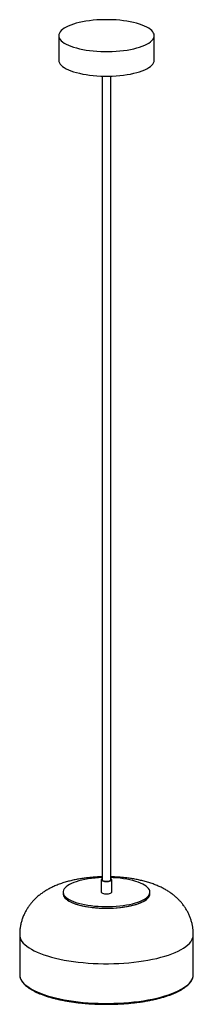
# Paper-space layout '_Dimétrica' of a CAD drawing. Header units: inches. Extents: x -3.9 to 3.9, y -3.9 to 40.7.
import ezdxf

# ---------------------------------------------------------------- set-up
doc = ezdxf.new("R2010")
doc.units = ezdxf.units.IN
doc.header["$MEASUREMENT"] = 0

psp = doc.layouts.new('_Dimétrica')

# ---------------------------------------------------------------- linework, layer by layer
at = {"color": 7, "linetype": 'Continuous', "lineweight": 25}
for p, q in [((-2.165, 39.977), (-2.165, 38.863)), ((2.165, 38.863), (2.165, 39.977)), ((-0.197, 38.144), (-0.197, 1.745)), ((0.197, 1.745), (0.197, 38.144)), ((-0.236, 1.745), (-0.236, 1.188)), ((0.236, 1.188), (0.236, 1.745)), ((-1.969, 1.188), (-1.969, 1.114)), ((1.969, 1.114), (1.969, 1.188)), ((-3.937, -0.742), (-3.937, -2.543)), ((3.937, -2.543), (3.937, -0.742))]:
    psp.add_line(p, q, dxfattribs=at)
at = {"color": 7, "linetype": 'Continuous', "lineweight": 25, "flags": 128}
for points in [[(-0.765, 39.302), (-0.6, 39.283), (-0.431, 39.269), (-0.259, 39.26), (-0.085, 39.255), (0.09, 39.256), (0.263, 39.26), (0.435, 39.27), (0.605, 39.284), (0.77, 39.302), (0.93, 39.325), (1.085, 39.352), (1.232, 39.383), (1.371, 39.418), (1.502, 39.457), (1.622, 39.499), (1.732, 39.544), (1.831, 39.592), (1.918, 39.642), (1.993, 39.694), (2.054, 39.749), (2.103, 39.805), (2.137, 39.862), (2.158, 39.919), (2.165, 39.977), (2.158, 40.035), (2.137, 40.093), (2.102, 40.15), (2.053, 40.206), (1.991, 40.26), (1.916, 40.313), (1.829, 40.363), (1.729, 40.411), (1.619, 40.456), (1.498, 40.498), (1.367, 40.536), (1.228, 40.571), (1.08, 40.602), (0.926, 40.629), (0.765, 40.652), (0.6, 40.67), (0.431, 40.684), (0.259, 40.693), (0.085, 40.698), (-0.09, 40.698), (-0.263, 40.693), (-0.435, 40.684), (-0.605, 40.67), (-0.77, 40.651), (-0.93, 40.628), (-1.085, 40.601), (-1.232, 40.57), (-1.371, 40.535), (-1.502, 40.496), (-1.622, 40.455), (-1.732, 40.409), (-1.831, 40.362), (-1.918, 40.311), (-1.993, 40.259), (-2.054, 40.204), (-2.103, 40.149), (-2.137, 40.092), (-2.158, 40.034), (-2.165, 39.976), (-2.158, 39.918), (-2.137, 39.86), (-2.102, 39.803), (-2.053, 39.747), (-1.991, 39.693), (-1.916, 39.64), (-1.829, 39.59), (-1.729, 39.542), (-1.619, 39.497), (-1.498, 39.456), (-1.367, 39.417), (-1.228, 39.382), (-1.08, 39.351), (-0.926, 39.324), (-0.765, 39.302)], [(-2.165, 38.863), (-2.165, 38.862), (-2.158, 38.804), (-2.137, 38.746), (-2.102, 38.69), (-2.053, 38.634), (-1.991, 38.579), (-1.916, 38.527), (-1.829, 38.477), (-1.729, 38.429), (-1.619, 38.384), (-1.498, 38.342), (-1.367, 38.304), (-1.228, 38.269), (-1.08, 38.238), (-0.926, 38.211), (-0.765, 38.188)], [(-0.765, 38.188), (-0.6, 38.17), (-0.431, 38.156), (-0.259, 38.147), (-0.085, 38.142), (0.09, 38.142), (0.263, 38.147), (0.435, 38.156), (0.605, 38.17), (0.77, 38.189), (0.93, 38.211), (1.085, 38.238), (1.232, 38.27), (1.371, 38.305), (1.502, 38.343), (1.622, 38.385), (1.732, 38.43), (1.831, 38.478), (1.918, 38.528), (1.993, 38.581), (2.054, 38.635), (2.103, 38.691), (2.137, 38.748), (2.158, 38.806), (2.165, 38.863)], [(-0.197, 1.841), (-0.359, 1.833), (-0.519, 1.821), (-0.676, 1.804), (-0.829, 1.783), (-0.975, 1.758), (-1.115, 1.729), (-1.247, 1.696), (-1.37, 1.659), (-1.483, 1.619), (-1.586, 1.576), (-1.678, 1.531), (-1.759, 1.483), (-1.826, 1.433), (-1.881, 1.381), (-1.923, 1.328), (-1.952, 1.273), (-1.966, 1.219), (-1.967, 1.164), (-1.954, 1.109), (-1.928, 1.055), (-1.887, 1.001), (-1.834, 0.949), (-1.768, 0.899), (-1.689, 0.851), (-1.599, 0.805), (-1.497, 0.762), (-1.385, 0.721), (-1.263, 0.684), (-1.132, 0.651), (-0.993, 0.621), (-0.848, 0.596), (-0.696, 0.574)], [(-0.696, 0.574), (-0.539, 0.557), (-0.379, 0.544), (-0.216, 0.536), (-0.052, 0.532), (0.113, 0.533), (0.277, 0.538), (0.439, 0.548), (0.598, 0.563), (0.753, 0.582), (0.903, 0.605), (1.046, 0.632), (1.182, 0.663), (1.309, 0.698), (1.428, 0.736), (1.536, 0.777), (1.634, 0.822), (1.72, 0.869), (1.794, 0.918), (1.856, 0.969), (1.904, 1.021), (1.939, 1.075), (1.961, 1.129), (1.968, 1.184), (1.962, 1.239), (1.943, 1.294), (1.909, 1.348), (1.862, 1.4), (1.803, 1.451), (1.73, 1.501), (1.645, 1.548), (1.549, 1.593), (1.442, 1.634), (1.325, 1.673), (1.198, 1.708), (1.064, 1.74), (0.921, 1.768), (0.772, 1.791), (0.618, 1.811), (0.46, 1.826), (0.298, 1.836), (0.197, 1.841)], [(-0.197, 1.788), (-0.201, 1.786), (-0.226, 1.768), (-0.236, 1.748), (-0.231, 1.729), (-0.212, 1.71), (-0.18, 1.693), (-0.136, 1.68), (-0.084, 1.671)], [(-0.084, 1.671), (-0.026, 1.666), (0.033, 1.667), (0.09, 1.672), (0.142, 1.682), (0.184, 1.695), (0.215, 1.712), (0.233, 1.731), (0.235, 1.751), (0.223, 1.77), (0.197, 1.788), (0.197, 1.788)], [(-0.197, 1.745), (-0.196, 1.737), (-0.182, 1.72), (-0.155, 1.704), (-0.117, 1.692), (-0.07, 1.683)], [(-0.07, 1.683), (-0.017, 1.679), (0.036, 1.68), (0.087, 1.686), (0.131, 1.696), (0.166, 1.709), (0.188, 1.726), (0.197, 1.743), (0.197, 1.745)], [(-1.969, 1.114), (-1.967, 1.09), (-1.954, 1.035), (-1.928, 0.981), (-1.887, 0.927), (-1.834, 0.875), (-1.768, 0.825), (-1.689, 0.777), (-1.599, 0.731), (-1.497, 0.687), (-1.385, 0.647), (-1.263, 0.61), (-1.132, 0.577), (-0.993, 0.547), (-0.848, 0.521), (-0.696, 0.5)], [(-1.969, 1.114), (-1.965, 1.076), (-1.949, 1.021), (-1.919, 0.967), (-1.875, 0.914), (-1.819, 0.863), (-1.749, 0.813), (-1.668, 0.765), (-1.574, 0.72), (-1.47, 0.677), (-1.355, 0.638), (-1.231, 0.601), (-1.098, 0.569), (-0.957, 0.54), (-0.81, 0.516), (-0.657, 0.495), (-0.5, 0.479), (-0.339, 0.467), (-0.175, 0.46), (-0.01, 0.457), (0.154, 0.459), (0.318, 0.466), (0.479, 0.477), (0.637, 0.493), (0.791, 0.513), (0.939, 0.537), (1.081, 0.565), (1.215, 0.597), (1.34, 0.633), (1.456, 0.672), (1.562, 0.714), (1.656, 0.759), (1.74, 0.806), (1.811, 0.856), (1.869, 0.907), (1.914, 0.96), (1.946, 1.014), (1.964, 1.069), (1.969, 1.114)], [(-0.696, 0.5), (-0.539, 0.483), (-0.379, 0.47), (-0.216, 0.461), (-0.052, 0.458), (0.113, 0.458), (0.277, 0.464), (0.439, 0.474), (0.598, 0.488), (0.753, 0.507), (0.903, 0.53), (1.046, 0.558), (1.182, 0.589), (1.309, 0.624), (1.428, 0.662), (1.536, 0.703), (1.634, 0.748), (1.72, 0.794), (1.794, 0.843), (1.856, 0.894), (1.904, 0.947), (1.939, 1.001), (1.961, 1.055), (1.968, 1.11), (1.969, 1.114)], [(-0.236, 1.188), (-0.231, 1.172), (-0.212, 1.153), (-0.18, 1.137), (-0.136, 1.123), (-0.084, 1.114)], [(-0.084, 1.114), (-0.026, 1.11), (0.033, 1.11), (0.09, 1.115), (0.142, 1.125), (0.184, 1.139), (0.215, 1.155), (0.233, 1.174), (0.236, 1.188)], [(-3.937, -0.742), (-3.931, -0.813), (-3.912, -0.89), (-3.879, -0.967), (-3.832, -1.043), (-3.772, -1.118), (-3.698, -1.192), (-3.612, -1.265), (-3.513, -1.335), (-3.401, -1.403), (-3.278, -1.469), (-3.143, -1.533), (-2.997, -1.593), (-2.84, -1.651), (-2.674, -1.706), (-2.498, -1.757), (-2.313, -1.804), (-2.121, -1.848), (-1.92, -1.888), (-1.713, -1.924), (-1.5, -1.956), (-1.282, -1.983), (-1.059, -2.006), (-0.833, -2.025), (-0.604, -2.039), (-0.372, -2.049), (-0.139, -2.054), (0.094, -2.054), (0.327, -2.05), (0.559, -2.041), (0.789, -2.028), (1.016, -2.01), (1.24, -1.988), (1.459, -1.961), (1.673, -1.93), (1.881, -1.895), (2.083, -1.856), (2.277, -1.813), (2.463, -1.766), (2.641, -1.716), (2.809, -1.662), (2.968, -1.605), (3.116, -1.545), (3.253, -1.482), (3.378, -1.416), (3.492, -1.348), (3.594, -1.278), (3.683, -1.206), (3.759, -1.133), (3.822, -1.058), (3.871, -0.982), (3.907, -0.905), (3.929, -0.828), (3.937, -0.75), (3.937, -0.742)], [(-3.937, -2.543), (-3.931, -2.613), (-3.923, -2.654)], [(-3.923, -2.654), (-3.912, -2.69), (-3.879, -2.767), (-3.832, -2.844), (-3.772, -2.919), (-3.698, -2.993), (-3.612, -3.065), (-3.513, -3.135), (-3.401, -3.204), (-3.278, -3.27), (-3.143, -3.333), (-2.997, -3.394), (-2.84, -3.451), (-2.674, -3.506), (-2.498, -3.557), (-2.313, -3.604), (-2.121, -3.648), (-1.92, -3.688), (-1.713, -3.724), (-1.5, -3.756), (-1.282, -3.783), (-1.059, -3.807), (-0.833, -3.825), (-0.604, -3.839), (-0.372, -3.849), (-0.139, -3.854), (0.094, -3.855), (0.327, -3.85), (0.559, -3.842), (0.789, -3.828), (1.016, -3.81), (1.24, -3.788), (1.459, -3.762), (1.673, -3.731), (1.881, -3.695), (2.083, -3.656), (2.277, -3.613), (2.463, -3.566), (2.641, -3.516), (2.809, -3.462), (2.968, -3.405), (3.116, -3.345), (3.253, -3.282), (3.378, -3.216), (3.492, -3.149), (3.594, -3.079), (3.683, -3.007), (3.759, -2.933), (3.822, -2.858), (3.871, -2.782), (3.907, -2.705), (3.923, -2.654)]]:
    psp.add_lwpolyline(points, dxfattribs=at)
at = {"color": 7, "linetype": 'Continuous', "lineweight": 25}
psp.add_arc((3.489, -2.542), 0.448, 345.4999, 359.9267, dxfattribs=at)
for points, knots in [([(-0.197, 1.879), (-0.215, 1.879), (-0.301, 1.878), (-0.455, 1.87), (-0.659, 1.855), (-0.862, 1.835), (-1.065, 1.809), (-1.268, 1.776), (-1.471, 1.737), (-1.675, 1.69), (-1.881, 1.633), (-2.089, 1.565), (-2.289, 1.489), (-2.474, 1.406), (-2.641, 1.32), (-2.795, 1.229), (-2.937, 1.132), (-3.053, 1.044), (-3.119, 0.987), (-3.143, 0.966)], [0, 0, 0, 0, 0.015934, 0.076328, 0.137053, 0.198343, 0.260459, 0.323709, 0.388459, 0.45514, 0.524226, 0.596102, 0.670705, 0.73658, 0.799073, 0.858266, 0.914711, 0.969011, 1, 1, 1, 1]), ([(3.936, -0.742), (3.936, -0.721), (3.937, -0.644), (3.927, -0.513), (3.904, -0.352), (3.869, -0.194), (3.823, -0.04), (3.767, 0.11), (3.7, 0.254), (3.624, 0.393), (3.539, 0.525), (3.445, 0.652), (3.343, 0.772), (3.233, 0.885), (3.116, 0.992), (2.99, 1.093), (2.856, 1.189), (2.711, 1.279), (2.556, 1.365), (2.389, 1.446), (2.208, 1.521), (2.014, 1.591), (1.811, 1.653), (1.603, 1.707), (1.395, 1.753), (1.187, 1.79), (0.98, 1.821), (0.774, 1.845), (0.569, 1.862), (0.376, 1.874), (0.252, 1.878), (0.197, 1.879)], [0, 0, 0, 0, 0.012442, 0.043826, 0.074973, 0.10592, 0.136709, 0.167382, 0.197989, 0.228582, 0.259228, 0.290003, 0.321005, 0.35236, 0.384229, 0.41682, 0.450397, 0.485285, 0.521858, 0.56047, 0.601298, 0.644059, 0.687797, 0.731015, 0.773129, 0.814057, 0.853951, 0.893019, 0.931465, 0.969467, 1, 1, 1, 1]), ([(-3.143, 0.966), (-3.185, 0.928), (-3.265, 0.855), (-3.375, 0.736), (-3.476, 0.613), (-3.567, 0.484), (-3.649, 0.35), (-3.725, 0.205), (-3.791, 0.051), (-3.847, -0.113), (-3.89, -0.279), (-3.919, -0.446), (-3.935, -0.601), (-3.936, -0.7), (-3.936, -0.742)], [0, 0, 0, 0, 0.089407, 0.173482, 0.256295, 0.338143, 0.419251, 0.499786, 0.588961, 0.677115, 0.764088, 0.849999, 0.934964, 1, 1, 1, 1]), ([(-3.92, -2.667), (-3.917, -2.678), (-3.909, -2.715), (-3.882, -2.777), (-3.839, -2.852), (-3.783, -2.927), (-3.716, -3.001), (-3.635, -3.072), (-3.544, -3.142), (-3.44, -3.21), (-3.326, -3.276), (-3.202, -3.339), (-3.068, -3.399), (-2.924, -3.456), (-2.771, -3.51), (-2.609, -3.562), (-2.439, -3.61), (-2.262, -3.654), (-2.077, -3.695), (-1.886, -3.733), (-1.69, -3.767), (-1.488, -3.797), (-1.281, -3.823), (-1.07, -3.845), (-0.856, -3.863), (-0.639, -3.877), (-0.42, -3.887), (-0.2, -3.893), (0.02, -3.895), (0.241, -3.893), (0.461, -3.886), (0.679, -3.875), (0.896, -3.86), (1.109, -3.841), (1.319, -3.818), (1.525, -3.792), (1.726, -3.761), (1.922, -3.726), (2.111, -3.688), (2.294, -3.646), (2.47, -3.601), (2.638, -3.553), (2.798, -3.501), (2.95, -3.446), (3.092, -3.389), (3.224, -3.328), (3.347, -3.265), (3.459, -3.199), (3.56, -3.131), (3.65, -3.06), (3.729, -2.987), (3.796, -2.912), (3.85, -2.835), (3.891, -2.757), (3.914, -2.701), (3.92, -2.671), (3.92, -2.667)], [0, 0, 0, 0, 0.007723, 0.025889, 0.044306, 0.063007, 0.081951, 0.10106, 0.120256, 0.139484, 0.158703, 0.177901, 0.197073, 0.216218, 0.23534, 0.25444, 0.273523, 0.292589, 0.311643, 0.330685, 0.349718, 0.368744, 0.387763, 0.406777, 0.425787, 0.444793, 0.463797, 0.482799, 0.501801, 0.520802, 0.539804, 0.558806, 0.57781, 0.596817, 0.615826, 0.63484, 0.653859, 0.672884, 0.691916, 0.710957, 0.730009, 0.749074, 0.768153, 0.78725, 0.806367, 0.825508, 0.844676, 0.863872, 0.883098, 0.902347, 0.921603, 0.940823, 0.959943, 0.978879, 0.997547, 1, 1, 1, 1])]:
    psp.add_open_spline(points, degree=3, knots=knots, dxfattribs=at)

doc.saveas('drawing.dxf')
